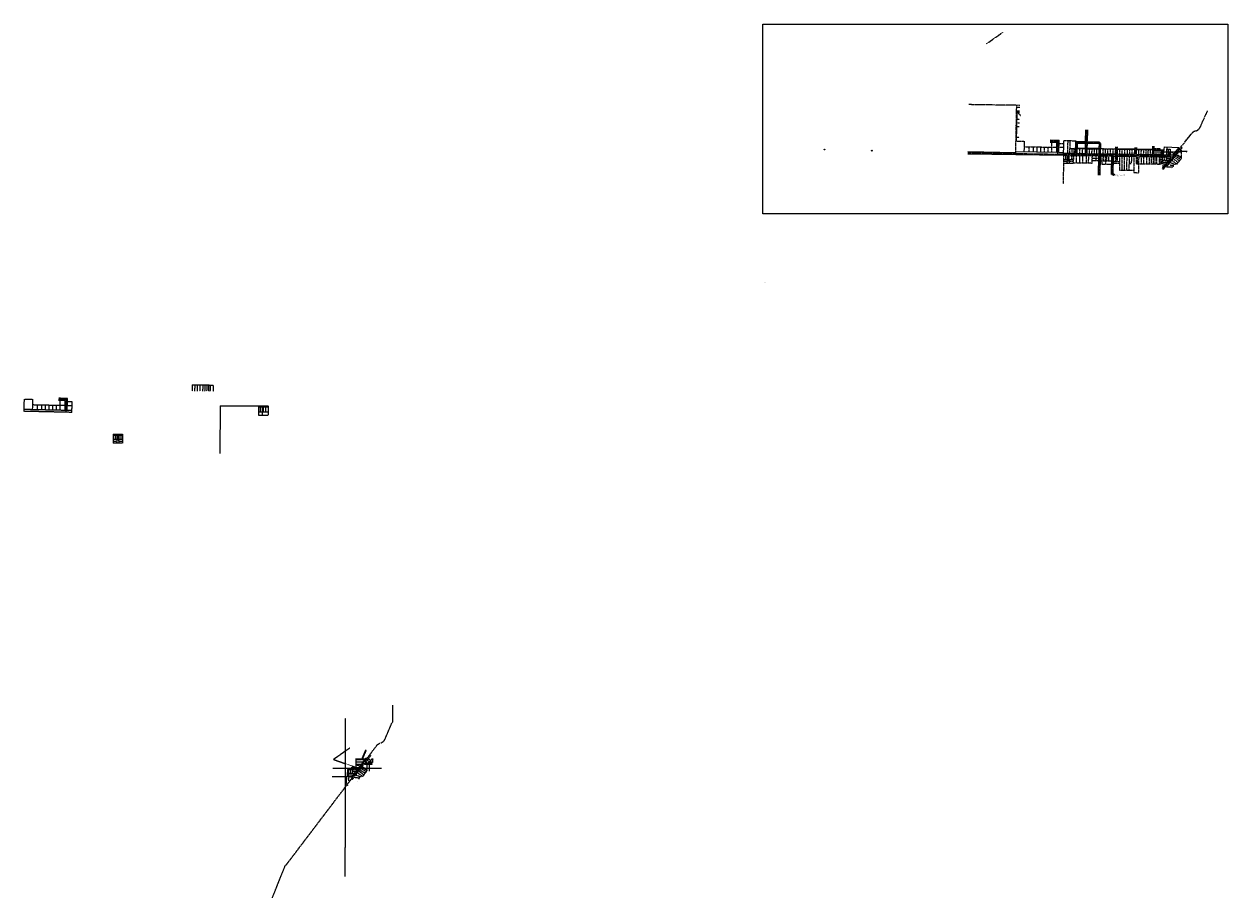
# Model space of a CAD drawing. Header units: feet. Extents: x 1358879 to 1392072, y 423467 to 447564.
import ezdxf
from ezdxf.enums import TextEntityAlignment as Align

# ---------------------------------------------------------------- set-up
doc = ezdxf.new("R2010")
doc.units = ezdxf.units.FT
doc.header["$MEASUREMENT"] = 0
doc.header["$XCLIPFRAME"] = 2
for name, pattern in [('cl20', [100, 5, -5, 80, -5, 5]), ('DASHED2', [0.375, 0.25, -0.125]), ('esmtuex', [0]), ('OhDOT_USTN3', [0.22, 0.165, -0.055]), ('rowex', [0])]:
    doc.linetypes.add(name, pattern=pattern)
for name, color, linetype in [('DV_X_Lot_Line', 2, 'OhDOT_USTN3'), ('DV_X_Text', 7, 'Continuous'), ('E-SURVEY-MON', 252, 'Continuous'), ('RW_X_CL_20', 6, 'cl20'), ('RW_X_Esmt_U', 6, 'esmtuex'), ('RW_X_Right_of_Way', 7, 'rowex'), ('RW_X_Text', 7, 'Continuous'), ('SC_Scratch19', 181, 'DASHED2'), ('SC_Scratch20', 7, 'Continuous'), ('SH_Text', 7, 'Continuous')]:
    doc.layers.add(name, color=color, linetype=linetype)
doc.styles.add('Legend', font='calibri.ttf')
doc.styles.add('MtXpl_font31_shx', font='font31.shx')
doc.styles.add('Slanted-Normal LS 1.00', font='font31.shx', dxfattribs={"height": 0.14})
doc.styles.get("Standard").update_dxf_attribs({"font": 'arial.ttf'})
picture_1 = doc.add_image_def('image1.sid', size_in_pixel=(270000, 240000))

# ---------------------------------------------------------------- blocks, each defined once
blk = doc.blocks.new('345')
at = {"layer": 'E-SURVEY-MON'}
for radius in [0.027, 0.028, 0.029, 0.03, 0.031, 0.032, 0.033, 0.034]:
    blk.add_arc((0, 0), radius, 266.534, 265.534, dxfattribs=at)
at = {"layer": 'E-SURVEY-MON', "style": 'Legend', "width": 0.7}
blk.add_text('P.K.F.', height=0.07, dxfattribs=at).set_placement((0.2, 0.1), align=Align.MIDDLE_CENTER)
blk = doc.blocks.new('341')
at = {"layer": 'E-SURVEY-MON'}
for radius in [0.027, 0.028, 0.029, 0.03, 0.031, 0.032, 0.033, 0.034]:
    blk.add_arc((0, 0), radius, 266.534, 265.534, dxfattribs=at)
at = {"layer": 'E-SURVEY-MON', "style": 'Legend', "width": 0.7}
blk.add_text('I.P.F.', height=0.07, dxfattribs=at).set_placement((0.2, 0.1), align=Align.MIDDLE_CENTER)
blk = doc.blocks.new('342')
at = {"layer": 'E-SURVEY-MON'}
for radius in [0.0135, 0.014, 0.0145, 0.015, 0.031, 0.032, 0.033, 0.034]:
    blk.add_arc((0, 0), radius, 266.534, 265.534, dxfattribs=at)
at = {"layer": 'E-SURVEY-MON', "style": 'Legend', "width": 0.7}
blk.add_text('P.F.', height=0.07, dxfattribs=at).set_placement((0.1, 0.1), align=Align.MIDDLE_CENTER)
blk = doc.blocks.new('A$C7DB222B3')
at = {"layer": 'E-SURVEY-MON', "const_width": 0.0396, "flags": 128}
blk.add_lwpolyline([(0, 1), (1, 3), (3, 2), (2, 0), (0, 1)], dxfattribs=at)
at = {"layer": 'E-SURVEY-MON', "style": 'Legend'}
blk.add_text('M', height=1.39, rotation=66.9539, dxfattribs=at).set_placement((2, 1))
blk = doc.blocks.new('346')
at = {"color": 0, "linetype": 'ByBlock'}
for p, q in [((-0.1, -0.1), (0, 0.1)), ((0, 0.1), (0.1, -0.1)), ((0.1, -0.1), (-0.1, -0.1))]:
    blk.add_line(p, q, dxfattribs=at)
blk.add_text('T.P.', height=0.1, rotation=45, dxfattribs=at).set_placement((-0.1, 0.1))
blk = doc.blocks.new('A$C47CF30A0')
at = {"layer": 'E-SURVEY-MON', "const_width": 0.66}
blk.add_lwpolyline([(2060, 3119, 1), (2061, 3120, 1)], format="xyb", close=True, dxfattribs=at)
at = {"layer": 'SC_Scratch19'}
for p, q in [((2013, 587), (2017, 4955)), ((1683, 3820), (2141, 4143)), ((2568, 4074), (2468, 3838)), ((2586, 4074), (2486, 3838)), ((1683, 3820), (2399, 3568)), ((2297, 3839), (2481, 3838)), ((2297, 3814), (2463, 3813)), ((2308, 3599), (2309, 3814)), ((2308, 3684), (2449, 3684)), ((2308, 3674), (2403, 3648)), ((2309, 3751), (2499, 3750)), ((2485, 3731), (2385, 3600)), ((2505, 3658), (2424, 3551)), ((2479, 3813), (2547, 3812)), ((2547, 3812), (2495, 3744)), ((2497, 3837), (2566, 3837)), ((2529, 3690), (2515, 3671)), ((2529, 3690), (2596, 3691)), ((2622, 3813), (2560, 3730)), ((2560, 3730), (2616, 3731)), ((2589, 3867), (2566, 3837)), ((2612, 3798), (2689, 3752)), ((2612, 3691), (2765, 3692)), ((2617, 3529), (2612, 3691)), ((2712, 3931), (2632, 3825)), ((2632, 3731), (2765, 3732)), ((2642, 3838), (2719, 3792)), ((2683, 3495), (2677, 3691)), ((2689, 3752), (2750, 3833)), ((2689, 3752), (2689, 3731)), ((2703, 3770), (2720, 3770)), ((2720, 3770), (2720, 3731)), ((2768, 3846), (2765, 3732)), ((2060, 3341), (1649, 3337)), ((3011, 3571), (1667, 3568)), ((2047, 3341), (2031, 3130)), ((2075, 3539), (2060, 3341)), ((2075, 3539), (2273, 3539)), ((2107, 3342), (2098, 3219)), ((2102, 3341), (2105, 3539)), ((2191, 3342), (2102, 3341)), ((2103, 3391), (2229, 3392)), ((2104, 3444), (2268, 3444)), ((2156, 3444), (2155, 3539)), ((2340, 3539), (2167, 3311)), ((2172, 3599), (2305, 3599)), ((2205, 3539), (2206, 3444)), ((2206, 3494), (2306, 3494)), ((2211, 3270), (2267, 3343)), ((2255, 3327), (2393, 3313)), ((2276, 3356), (2330, 3427)), ((2281, 3539), (2340, 3539)), ((2304, 3392), (2439, 3341)), ((2321, 3599), (2385, 3600)), ((2340, 3440), (2424, 3551)), ((2491, 3345), (2348, 3451)), ((2526, 3391), (2383, 3497)), ((2404, 3354), (2383, 3272)), ((2403, 3648), (2419, 3644)), ((2410, 3534), (2564, 3442)), ((2591, 3478), (2438, 3570)), ((2439, 3341), (2466, 3364)), ((2617, 3513), (2465, 3606)), ((2617, 3529), (2474, 3617)), ((2491, 3345), (2617, 3513)), ((2617, 3513), (2617, 3529))]:
    blk.add_line(p, q, dxfattribs=at)
at = {"layer": 'SC_Scratch19', "flags": 128}
blk.add_lwpolyline([(0, 0), (365, 909), (383, 909), (1504, 2386), (1775, 2743), (2061, 3119), (2400, 3570), (2880, 4201, -0.147149), (2973, 4268), (2993, 4275, 0.21039), (3111, 4385), (3305, 4840), (3322, 4833), (3324, 5313)], format="xyb", dxfattribs=at)
blk.add_lwpolyline([(0, 0), (365, 909), (383, 909), (1504, 2386), (1775, 2743), (2061, 3119), (2400, 3570), (2880, 4201, -0.147149), (2973, 4268), (2993, 4275, 0.21039), (3111, 4385), (3305, 4840), (3322, 4833), (3324, 5313)], format="xyb", dxfattribs=at)
for points in [[(2297, 3827), (2594, 3824)], [(2297, 3827), (2594, 3824)], [(2507, 3711), (2765, 3712)], [(2507, 3711), (2765, 3712)], [(2074, 3567), (2399, 3568)]]:
    blk.add_lwpolyline(points, dxfattribs=at)
at = {"layer": 'SC_Scratch19', "const_width": 0.5, "flags": 128}
for points in [[(2315, 3539), (2317, 3536)], [(2319, 3531), (2325, 3520)], [(2375, 3600), (2378, 3601)], [(2382, 3603), (2392, 3608)]]:
    blk.add_lwpolyline(points, dxfattribs=at)
at = {"layer": 'E-SURVEY-MON'}
for name, p, xscale, yscale, zscale in [('342', (2672, 3878, -5), 19.92000000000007, 19.92000000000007, 19.92000000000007), ('346', (2069, 3103, -1), 19.992, 19.992, 19.992), ('342', (2210, 3269, 0), 19.92000000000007, 19.92000000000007, 19.92000000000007), ('341', (2337, 3218, -1), 19.99200000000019, 19.99200000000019, 19.99200000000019)]:
    blk.add_blockref(name, p, dxfattribs=dict(at, xscale=xscale, yscale=yscale, zscale=zscale))
at = {"layer": 'SC_Scratch19'}
for name, p, xscale, yscale, zscale in [('345', (2496, 3825, 781), 19.99200000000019, 19.99200000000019, 19.99200000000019), ('345', (2496, 3825, -4), 19.92000000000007, 19.92000000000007, 19.92000000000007), ('341', (2565, 3728, -5), 19.99200000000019, 19.99200000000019, 19.99200000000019), ('342', (2565, 3837, -4), 19.92000000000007, 19.92000000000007, 19.92000000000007), ('341', (2612, 3798, -5), 19.99200000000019, 19.99200000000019, 19.99200000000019), ('341', (2677, 3688, -5), 19.92000000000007, 19.92000000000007, 19.92000000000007), ('341', (2720, 3731, -5), 19.92000000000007, 19.92000000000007, 19.92000000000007), ('341', (2744, 3690, -5), 19.92000000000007, 19.92000000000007, 19.92000000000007), ('341', (2765, 3732, -6), 19.92000000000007, 19.92000000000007, 19.92000000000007), ('341', (2011, 3541), 19.92000000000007, 19.92000000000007, 19.92000000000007), ('342', (2016, 3600, -5), 19.92000000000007, 19.92000000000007, 19.92000000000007), ('342', (2191, 3342, 1), 19.92000000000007, 19.92000000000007, 19.92000000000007), ('341', (2205, 3599, -3), 19.92000000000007, 19.92000000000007, 19.92000000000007), ('342', (2205, 3540, -4), 19.92000000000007, 19.92000000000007, 19.92000000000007), ('342', (2228, 3392, 1), 19.92000000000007, 19.92000000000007, 19.92000000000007), ('341', (2308, 3597, -4), 19.92000000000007, 19.92000000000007, 19.92000000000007), ('341', (2411, 3533, -6), 19.99200000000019, 19.99200000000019, 19.99200000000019), ('342', (2419, 3644, -4), 19.92000000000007, 19.92000000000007, 19.92000000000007)]:
    blk.add_blockref(name, p, dxfattribs=dict(at, xscale=xscale, yscale=yscale, zscale=zscale))
at = {"layer": 'SC_Scratch19', "rotation": 346.300654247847}
blk.add_blockref('A$C7DB222B3', (2398, 3569), dxfattribs=at)
at = {"layer": 'E-SURVEY-MON'}
blk.add_text('M.N.S.', height=1.4, rotation=51.5284, dxfattribs=at).set_placement((2061, 3121))
at = {"layer": 'SC_Scratch19'}
for s, rotation, p in [('NE 1/4 SECTION 14, T 2 S, R 2 E', 89.7829, (2013, 3723)), ('NW 1/4 SECTION 13, T 2 S, R 2 E', 89.7829, (2024, 3723)), ('SE 1/4 SECTION 14, T 2 S, R 2 E', 89.7829, (2013, 3328)), ('SW 1/4 SECTION 13, T 2 S, R 2 E', 89.7829, (2024, 3327)), ('1/2 SECTION LINE', 359.7829, (2098, 3559)), ('LESSON AVENUE', 0.1949, (2191, 3560)), ('NW 1/4 SECTION 13, T 2 S, R 2 E', 0.0578, (2623, 3573)), ('SW 1/4 SECTION 13, T 2 S, R 2 E', 0.0578, (2624, 3560))]:
    blk.add_text(s, height=6, rotation=rotation, dxfattribs=at).set_placement(p)
at = {"layer": 'SC_Scratch19', "width": 0.9}
for rotation, p in [(1.2048, (2471, 3811)), (1.2048, (2489, 3836)), (52.9572, (2491, 3737)), (52.9572, (2511, 3664)), (1.2048, (2604, 3689)), (1.2048, (2624, 3730)), (52.9572, (2628, 3818)), (52.9572, (2273, 3348)), (1.2048, (2281, 3538)), (1.2048, (2313, 3599)), (52.9572, (2337, 3433)), (52.9572, (2164, 3304))]:
    blk.add_text('EX. R/W', height=2.5, rotation=rotation, dxfattribs=at).set_placement(p, align=Align.CENTER)
at = {"layer": 'SC_Scratch19'}
for rotation, width, p in [(116.6726, 0.9, (2320, 3533)), (26.8781, 0.8, (2380, 3601))]:
    blk.add_text('SH', height=2.2, rotation=rotation, dxfattribs=dict(at, width=width)).set_placement(p)

msp = doc.modelspace()

# ---------------------------------------------------------------- linework, layer by layer
at = {"layer": 'DV_X_Lot_Line'}
for p, q in [((1386222, 443996), (1386249, 445324)), ((1386245, 445154), (1386327, 445153)), ((1386245, 445154), (1386350, 445046)), ((1386239, 444844), (1386321, 444843)), ((1386241, 444944), (1386323, 444943)), ((1386237, 444744), (1386319, 444743)), ((1386229, 444336), (1386454, 444332)), ((1386231, 444444), (1386313, 444443)), ((1386454, 444332), (1386448, 444042)), ((1386451, 444182), (1387355, 444168)), ((1386592, 444040), (1386594, 444180)), ((1386712, 444038), (1386714, 444178)), ((1386812, 444036), (1386814, 444176)), ((1386912, 444035), (1386914, 444175)), ((1387012, 444033), (1387014, 444173)), ((1387112, 444031), (1387114, 444171)), ((1387212, 444030), (1387216, 444310)), ((1387414, 444167), (1387545, 444165)), ((1387415, 444272), (1387546, 444270)), ((1387541, 443974), (1387546, 444270)), ((1387546, 444270), (1387548, 444352)), ((1387548, 444352), (1387878, 444348)), ((1387715, 444002), (1387722, 444350)), ((1387717, 444134), (1387874, 444132)), ((1387775, 444001), (1387777, 444133)), ((1387825, 444132), (1387823, 444000)), ((1387878, 444348), (1387878, 444329)), ((1387989, 443998), (1387992, 444131)), ((1388065, 443997), (1388068, 444130)), ((1388257, 443994), (1388261, 444127)), ((1388323, 443993), (1388326, 444126)), ((1388565, 444130), (1388979, 444123)), ((1388628, 443989), (1388631, 444129)), ((1388694, 443988), (1388697, 444128)), ((1388760, 443987), (1388763, 444126)), ((1390039, 444135), (1390198, 444133)), ((1390198, 444133), (1390195, 443935)), ((1390398, 444113), (1390399, 444175)), ((1387541, 443975), (1387529, 443155)), ((1387646, 443823), (1387539, 443824)), ((1387594, 443974), (1387592, 443824)), ((1387803, 443820), (1387696, 443822)), ((1387758, 443941), (1387756, 443821)), ((1387803, 443820), (1387801, 443720)), ((1387810, 443820), (1387803, 443820)), ((1387812, 443941), (1387810, 443820)), ((1387897, 443739), (1387900, 443939)), ((1387986, 443738), (1387989, 443938)), ((1388067, 443737), (1388070, 443937)), ((1388173, 443735), (1388176, 443935)), ((1388331, 443733), (1388334, 443933)), ((1388332, 443801), (1388513, 443798)), ((1388389, 443992), (1388392, 444125)), ((1388438, 443799), (1388440, 443931)), ((1388455, 443991), (1388458, 444123)), ((1388554, 443798), (1388593, 443797)), ((1388595, 443929), (1388592, 443704)), ((1388593, 443795), (1388866, 443790)), ((1388646, 443928), (1388644, 443794)), ((1388695, 443928), (1388692, 443702)), ((1388727, 443927), (1388725, 443793)), ((1388784, 443926), (1388782, 443792)), ((1388834, 443985), (1388837, 444125)), ((1388908, 443984), (1388912, 444124)), ((1388963, 443924), (1388961, 443773)), ((1389019, 443923), (1389016, 443772)), ((1389084, 443922), (1389078, 443540)), ((1389091, 443982), (1389094, 444113)), ((1389150, 443921), (1389144, 443539)), ((1389157, 443981), (1389160, 444112)), ((1389216, 443920), (1389210, 443538)), ((1389229, 443980), (1389232, 444111)), ((1389282, 443919), (1389276, 443538)), ((1389301, 443979), (1389304, 444110)), ((1389348, 443918), (1389342, 443537)), ((1389366, 443978), (1389370, 444109)), ((1389413, 443917), (1389411, 443785)), ((1389433, 443977), (1389436, 444109)), ((1389480, 443916), (1389473, 443468)), ((1389573, 443915), (1389570, 443714)), ((1389612, 443914), (1389605, 443466)), ((1389616, 443974), (1389620, 444106)), ((1389683, 443913), (1389680, 443712)), ((1389682, 443973), (1389686, 444105)), ((1389749, 443912), (1389746, 443711)), ((1389748, 443972), (1389752, 444104)), ((1389815, 443971), (1389819, 444103)), ((1389826, 443911), (1389823, 443710)), ((1389875, 443970), (1389879, 444102)), ((1389904, 443910), (1389901, 443709)), ((1389959, 443909), (1389956, 443708)), ((1390015, 443908), (1390012, 443707)), ((1390061, 443907), (1390058, 443706)), ((1390095, 443967), (1390098, 444090)), ((1390107, 443907), (1390104, 443706)), ((1390145, 443966), (1390148, 444089)), ((1390185, 443705), (1390189, 443906)), ((1390232, 443702), (1390252, 443904)), ((1390276, 443705), (1390283, 443903)), ((1390280, 443808), (1390444, 443804)), ((1390332, 443807), (1390333, 443902)), ((1390383, 443901), (1390382, 443806)), ((1390383, 443856), (1390483, 443854)), ((1390384, 443961), (1390388, 444113)), ((1390388, 444113), (1390491, 444110)), ((1390432, 443959), (1390436, 444111)), ((1390487, 443958), (1390491, 444110)), ((1390489, 444032), (1390584, 444004)), ((1390490, 444042), (1390630, 444039)), ((1390664, 443700), (1390524, 443808)), ((1390700, 443745), (1390560, 443853)), ((1390584, 444004), (1390599, 444000)), ((1390588, 443890), (1390739, 443795)), ((1390767, 443830), (1390617, 443926)), ((1390794, 443864), (1390645, 443960)), ((1390794, 443881), (1390653, 443971)), ((1390664, 443700), (1390794, 443864)), ((1390794, 443881), (1390793, 444042)), ((1390794, 443864), (1390794, 443881)), ((1387801, 443720), (1387537, 443724)), ((1387630, 443773), (1387538, 443774)), ((1387645, 443742), (1387644, 443723)), ((1387695, 443741), (1387694, 443722)), ((1387802, 443770), (1387710, 443772)), ((1387802, 443741), (1388331, 443733)), ((1388592, 443704), (1388865, 443700)), ((1388915, 443773), (1389081, 443771)), ((1388915, 443731), (1389081, 443729)), ((1389078, 443540), (1389474, 443535)), ((1389345, 443733), (1389407, 443732)), ((1389408, 443785), (1389407, 443732)), ((1389408, 443785), (1389411, 443785)), ((1389473, 443468), (1389605, 443466)), ((1389570, 443714), (1390185, 443705)), ((1390218, 443704), (1390185, 443705)), ((1390232, 443702), (1390218, 443704)), ((1390280, 443705), (1390268, 443582)), ((1390365, 443704), (1390276, 443705)), ((1390278, 443755), (1390404, 443753)), ((1390428, 443686), (1390566, 443669)), ((1390478, 443751), (1390612, 443697)), ((1390578, 443711), (1390554, 443628)), ((1390612, 443697), (1390640, 443718))]:
    msp.add_line(p, q, dxfattribs=at)
at = {"layer": 'DV_X_Lot_Line', "color": 247}
for p, q in [((1387657, 444003), (1387664, 444350)), ((1387805, 443941), (1387803, 443820)), ((1388231, 443734), (1388234, 443934)), ((1388333, 443867), (1388514, 443864)), ((1389001, 443923), (1388999, 443772)), ((1389545, 443915), (1389542, 443714)), ((1389936, 443969), (1389939, 444101)), ((1390195, 443935), (1390190, 443704)), ((1390306, 444046), (1390490, 444042)), ((1390447, 443959), (1390449, 444043)), ((1389345, 443723), (1389407, 443722)), ((1389407, 443732), (1389407, 443722)), ((1389542, 443714), (1389570, 443714))]:
    msp.add_line(p, q, dxfattribs=at)
at = {"layer": 'RW_X_CL_20'}
for p, q in [((1386331, 445323), (1384931, 445343)), ((1388174, 444326), (1388181, 444647)), ((1387174, 444340), (1387388, 444337)), ((1387381, 443977), (1387388, 444337)), ((1387898, 444305), (1387892, 443969)), ((1387898, 444305), (1388174, 444302)), ((1388166, 443965), (1388174, 444326)), ((1388174, 444302), (1388549, 444295)), ((1388540, 443960), (1388549, 444295)), ((1388999, 443953), (1389005, 444177)), ((1389529, 444161), (1389524, 443945)), ((1390014, 443938), (1390021, 444200)), ((1384904, 444017), (1387541, 443975)), ((1387541, 443975), (1390195, 443935)), ((1387673, 443973), (1387670, 443772)), ((1388525, 443400), (1388537, 443960)), ((1388893, 443955), (1388885, 443417)), ((1390195, 443935), (1390579, 443926)), ((1390249, 443697), (1390289, 444108)), ((1390256, 443934), (1390270, 444086))]:
    msp.add_line(p, q, dxfattribs=at)
msp.add_lwpolyline([(1390287, 443557), (1390579, 443926), (1391072, 444546, -0.147149), (1391167, 444611), (1391187, 444618, 0.21039), (1391308, 444725), (1391512, 445175)], format="xyb", dxfattribs=at)
at = {"layer": 'RW_X_CL_20', "flags": 128}
msp.add_lwpolyline([(1390689, 444064), (1390947, 444060)], dxfattribs=at)
at = {"layer": 'RW_X_Esmt_U'}
for p, q in [((1386244, 444335), (1386260, 445139)), ((1386246, 445169), (1386328, 445168)), ((1386260, 445139), (1386327, 445138))]:
    msp.add_line(p, q, dxfattribs=at)
at = {"layer": 'RW_X_Right_of_Way'}
for p, q in [((1386248, 445274), (1386330, 445273)), ((1388149, 444326), (1388156, 444647)), ((1388199, 444326), (1388206, 444646)), ((1387173, 444310), (1387357, 444308)), ((1387174, 444370), (1387418, 444367)), ((1387352, 444028), (1387357, 444308)), ((1387412, 444027), (1387418, 444367)), ((1387871, 444000), (1387878, 444329)), ((1387878, 444329), (1388149, 444326)), ((1387913, 443999), (1387916, 444132)), ((1387919, 444281), (1387916, 444148)), ((1387916, 444148), (1388145, 444145)), ((1387916, 444132), (1388145, 444129)), ((1387919, 444281), (1388148, 444278)), ((1388141, 443996), (1388145, 444129)), ((1388145, 444145), (1388148, 444278)), ((1388191, 443995), (1388195, 444128)), ((1388195, 444145), (1388198, 444278)), ((1388195, 444145), (1388524, 444139)), ((1388195, 444128), (1388524, 444122)), ((1388198, 444278), (1388527, 444271)), ((1388199, 444326), (1388528, 444319)), ((1388524, 444139), (1388527, 444271)), ((1388562, 443990), (1388568, 444270)), ((1388974, 443983), (1388980, 444178)), ((1389029, 444130), (1389030, 444176)), ((1389029, 444130), (1389502, 444124)), ((1389503, 444161), (1389502, 444124)), ((1389555, 444160), (1389554, 444124)), ((1389999, 444117), (1390001, 444201)), ((1390035, 443968), (1390041, 444200)), ((1390296, 443963), (1390323, 444177)), ((1390323, 444177), (1390731, 444165)), ((1390571, 443964), (1390731, 444165)), ((1390806, 444164), (1390742, 444083)), ((1384903, 443987), (1387541, 443945)), ((1384904, 444047), (1386223, 444026)), ((1386223, 444046), (1387352, 444028)), ((1387412, 444027), (1387542, 444025)), ((1387541, 443945), (1387648, 443943)), ((1387542, 444005), (1387871, 444000)), ((1387645, 443804), (1387648, 443943)), ((1387695, 443803), (1387698, 443942)), ((1387698, 443942), (1388515, 443930)), ((1387913, 443999), (1388141, 443996)), ((1388191, 443995), (1388521, 443990)), ((1388504, 443401), (1388515, 443930)), ((1388521, 443990), (1388524, 444122)), ((1388545, 443400), (1388556, 443930)), ((1388556, 443930), (1388868, 443925)), ((1388562, 443990), (1388974, 443983)), ((1388860, 443417), (1388868, 443925)), ((1388910, 443416), (1388918, 443924)), ((1388918, 443924), (1390194, 443905)), ((1389024, 443983), (1389028, 444114)), ((1389024, 443983), (1389499, 443976)), ((1389028, 444114), (1389502, 444108)), ((1389499, 443976), (1389502, 444108)), ((1389550, 443975), (1389553, 444107)), ((1389550, 443975), (1389995, 443968)), ((1389553, 444107), (1389998, 444101)), ((1389554, 444124), (1389999, 444117)), ((1389995, 443968), (1389998, 444101)), ((1390035, 443968), (1390195, 443965)), ((1390038, 444103), (1390255, 444099)), ((1390038, 444091), (1390254, 444088)), ((1390194, 443905), (1390493, 443898)), ((1390195, 443965), (1390554, 443956)), ((1390242, 443964), (1390254, 444088)), ((1390255, 444099), (1390256, 444110)), ((1390268, 443582), (1390503, 443878)), ((1390383, 443630), (1390602, 443907)), ((1390493, 443898), (1390503, 443878)), ((1390554, 443956), (1390571, 443964)), ((1390711, 444043), (1390602, 443907)), ((1390711, 444043), (1390793, 444042)), ((1390742, 444083), (1390798, 444082)), ((1390383, 443630), (1390554, 443628))]:
    msp.add_line(p, q, dxfattribs=at)
msp.add_arc((1387670, 443772), 40, 127.838, 50.4736, dxfattribs=at)
at = {"layer": 'SC_Scratch19'}
for p, q in [((1385406, 447013), (1385863, 447337)), ((1388868, 443924), (1388918, 443923))]:
    msp.add_line(p, q, dxfattribs=at)
at = {"layer": 'SC_Scratch19', "color": 20}
for p, q in [((1391070, 444548), (1391074, 444544)), ((1391070, 444544), (1391074, 444548)), ((1363513, 437618), (1363510, 437443)), ((1363513, 437618), (1364090, 437610)), ((1363584, 437617), (1363581, 437442)), ((1363650, 437616), (1363647, 437441)), ((1363727, 437615), (1363725, 437440)), ((1363805, 437614), (1363802, 437439)), ((1363860, 437613), (1363858, 437438)), ((1363916, 437612), (1363913, 437437)), ((1363962, 437612), (1363959, 437437)), ((1364008, 437611), (1364005, 437436)), ((1364090, 437610), (1364088, 437435)), ((1358879, 436885), (1358888, 437225)), ((1358888, 437225), (1359113, 437220)), ((1359113, 437220), (1359105, 436930)), ((1359832, 437224), (1360045, 437220)), ((1359832, 437194), (1360014, 437190)), ((1359833, 437254), (1360075, 437249)), ((1359869, 436913), (1359874, 437193)), ((1360009, 436910), (1360014, 437190)), ((1360038, 436860), (1360045, 437220)), ((1360069, 436909), (1360075, 437249)), ((1360198, 436856), (1358879, 436885)), ((1360199, 436906), (1358880, 436935)), ((1359109, 437070), (1360012, 437050)), ((1359249, 436927), (1359252, 437067)), ((1359369, 436924), (1359372, 437064)), ((1359469, 436922), (1359472, 437062)), ((1359569, 436920), (1359572, 437060)), ((1359669, 436918), (1359672, 437058)), ((1359769, 436916), (1359772, 437056)), ((1360072, 437049), (1360202, 437046)), ((1360074, 437155), (1360204, 437152)), ((1360198, 436856), (1360204, 437152)), ((1364286, 437040), (1364276, 435720)), ((1364286, 437040), (1365606, 437040)), ((1365342, 437040), (1365342, 436784)), ((1365342, 437010), (1365606, 437010)), ((1365342, 436875), (1365606, 436875)), ((1365392, 437010), (1365392, 436875)), ((1365442, 437010), (1365442, 436784)), ((1365474, 437010), (1365474, 436875)), ((1365531, 437010), (1365531, 436875)), ((1365606, 437040), (1365606, 436784)), ((1365342, 436784), (1365606, 436784)), ((1361333, 436257), (1361333, 436007)), ((1361333, 436257), (1361597, 436257)), ((1361333, 436227), (1361440, 436227)), ((1361386, 436227), (1361386, 436107)), ((1361440, 436227), (1361440, 436088)), ((1361465, 436257), (1361465, 436057)), ((1361490, 436227), (1361490, 436088)), ((1361490, 436227), (1361597, 436227)), ((1361550, 436227), (1361550, 436107)), ((1361597, 436257), (1361597, 436007)), ((1361440, 436107), (1361333, 436107)), ((1361425, 436057), (1361333, 436057)), ((1361597, 436007), (1361333, 436007)), ((1361440, 436026), (1361440, 436007)), ((1361597, 436107), (1361490, 436107)), ((1361490, 436026), (1361490, 436007)), ((1361597, 436057), (1361505, 436057))]:
    msp.add_line(p, q, dxfattribs=at)
at = {"layer": 'SC_Scratch19', "color": 4}
for p, q in [((1387989, 444000), (1387989, 443998)), ((1388982, 443995), (1389020, 443995))]:
    msp.add_line(p, q, dxfattribs=at)
at = {"layer": 'SC_Scratch19', "flags": 128}
msp.add_lwpolyline([(1390689, 444064), (1390947, 444060)], dxfattribs=at)
at = {"layer": 'SC_Scratch19', "color": 2, "linetype": 'Continuous'}
for centre in [(1380950, 444103), (1382253, 444074)]:
    msp.add_circle(centre, 10, dxfattribs=at)
at = {"layer": 'SC_Scratch19'}
msp.add_circle((1388910, 443416), 24.8, dxfattribs=at)
at = {"layer": 'SC_Scratch19', "color": 20}
msp.add_arc((1361465, 436057), 40, 128.6822, 51.3178, dxfattribs=at)

# ---------------------------------------------------------------- block references
at = {"layer": 'E-SURVEY-MON', "rotation": 358.6967800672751}
for name, p, xscale, yscale, zscale in [('342', (1390858, 444228, -5), 19.92000000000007, 19.92000000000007, 19.92000000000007), ('342', (1390382, 443630, 0), 19.92000000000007, 19.92000000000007, 19.92000000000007), ('341', (1390507, 443576, -1), 19.99200000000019, 19.99200000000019, 19.99200000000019)]:
    msp.add_blockref(name, p, dxfattribs=dict(at, xscale=xscale, yscale=yscale, zscale=zscale))
at = {"layer": 'SC_Scratch19', "rotation": 358.6967800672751}
for name, p, xscale, yscale, zscale in [('341', (1390795, 444150, -5), 19.99200000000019, 19.99200000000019, 19.99200000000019), ('341', (1390189, 443906), 19.92000000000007, 19.92000000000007, 19.92000000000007), ('342', (1390195, 443965, -5), 19.92000000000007, 19.92000000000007, 19.92000000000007), ('342', (1390383, 443901, -4), 19.92000000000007, 19.92000000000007, 19.92000000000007), ('341', (1390384, 443960, -3), 19.92000000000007, 19.92000000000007, 19.92000000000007), ('341', (1390487, 443955, -4), 19.92000000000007, 19.92000000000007, 19.92000000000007), ('341', (1390588, 443889, -6), 19.99200000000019, 19.99200000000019, 19.99200000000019), ('342', (1390600, 444000, -4), 19.92000000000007, 19.92000000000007, 19.92000000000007), ('341', (1390747, 444080, -5), 19.99200000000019, 19.99200000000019, 19.99200000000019), ('341', (1390858, 444038, -5), 19.92000000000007, 19.92000000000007, 19.92000000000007), ('341', (1390925, 444038, -5), 19.92000000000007, 19.92000000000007, 19.92000000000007), ('342', (1390365, 443703, 1), 19.92000000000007, 19.92000000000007, 19.92000000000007), ('342', (1390403, 443752, 1), 19.92000000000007, 19.92000000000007, 19.92000000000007)]:
    msp.add_blockref(name, p, dxfattribs=dict(at, xscale=xscale, yscale=yscale, zscale=zscale))
at = {"layer": 'SC_Scratch19', "rotation": 344.997434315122}
msp.add_blockref('A$C7DB222B3', (1390577, 443925), dxfattribs=at)
at = {"layer": 'SC_Scratch19'}
msp.add_blockref('A$C47CF30A0', (1365723, 423467), dxfattribs=at)

# ---------------------------------------------------------------- texts
at = {"layer": 'DV_X_Text', "style": 'MtXpl_font31_shx'}
for s, rotation, p in [('L', 88.6817, (1386225, 444071)), ('P', 88.6817, (1386224, 444071)), ('P', 88.6817, (1386450, 444115)), ('L', 88.6817, (1386450, 444115)), ('P', 88.6817, (1386594, 444113)), ('L', 88.6817, (1386594, 444113)), ('P', 88.6817, (1386714, 444111)), ('L', 88.6817, (1386714, 444112)), ('P', 88.6817, (1386814, 444110)), ('L', 88.6817, (1386814, 444110)), ('P', 88.6817, (1386914, 444108)), ('L', 88.6817, (1386914, 444109)), ('P', 88.6817, (1387014, 444107)), ('L', 88.6817, (1387014, 444108)), ('P', 88.6817, (1387113, 444105)), ('L', 88.6817, (1387114, 444106)), ('P', 88.6817, (1387214, 444104)), ('L', 88.6817, (1387214, 444105)), ('P', 88.6817, (1387540, 443840)), ('L', 88.6817, (1387540, 443841)), ('P', 88.6817, (1387544, 444098)), ('L', 88.6817, (1387545, 444099)), ('L', 88.6817, (1387594, 443840)), ('P', 88.6817, (1387593, 443839)), ('P', 88.6817, (1387647, 443839)), ('L', 88.6817, (1387647, 443839)), ('P', 88.6817, (1387697, 443838)), ('L', 88.6817, (1387697, 443839)), ('L', 88.6817, (1387718, 444095)), ('P', 88.6817, (1387717, 444095)), ('P', 88.6817, (1387757, 443837)), ('L', 88.6817, (1387757, 443838)), ('L', 88.6817, (1387778, 444094)), ('P', 88.6817, (1387777, 444093)), ('P', 88.6817, (1387811, 443836)), ('L', 88.6817, (1387811, 443837)), ('P', 88.6817, (1387825, 444092)), ('L', 88.6817, (1387826, 444093)), ('P', 88.6817, (1387874, 444091)), ('L', 88.6817, (1387875, 444092)), ('P', 88.6817, (1387899, 443835)), ('L', 88.6817, (1387900, 443836)), ('P', 88.6817, (1387916, 444090)), ('L', 88.6817, (1387917, 444091)), ('P', 88.6817, (1387988, 443834)), ('L', 88.6817, (1387989, 443834)), ('L', 88.6817, (1387993, 444090)), ('P', 88.6817, (1387992, 444089)), ('L', 88.6817, (1388069, 444088)), ('P', 88.6817, (1388068, 444087)), ('P', 88.6817, (1388069, 443832)), ('L', 88.6817, (1388070, 443833)), ('L', 88.6817, (1388145, 444086)), ('P', 88.6817, (1388144, 444085)), ('P', 88.6817, (1388175, 443831)), ('L', 88.6817, (1388176, 443832)), ('L', 88.6817, (1388195, 444085)), ('P', 88.6817, (1388194, 444084)), ('L', 88.6817, (1388261, 444083)), ('P', 88.6817, (1388260, 444082)), ('L', 88.6817, (1388327, 444082)), ('P', 88.6817, (1388326, 444081)), ('L', 88.6817, (1388333, 443829)), ('P', 88.6817, (1388332, 443829)), ('P', 88.6817, (1388392, 444079)), ('L', 88.6817, (1388393, 444080)), ('P', 88.6817, (1388439, 443826)), ('L', 88.6817, (1388440, 443827)), ('P', 88.6817, (1388457, 444078)), ('L', 88.6817, (1388458, 444078)), ('P', 88.6817, (1388514, 443825)), ('L', 88.6817, (1388514, 443825)), ('P', 88.6817, (1388523, 444076)), ('L', 88.6817, (1388524, 444077)), ('P', 88.6817, (1388555, 443824)), ('L', 88.6817, (1388556, 443824)), ('L', 88.6817, (1388565, 444076)), ('P', 88.6817, (1388564, 444075)), ('L', 88.6817, (1388595, 443824)), ('P', 88.6817, (1388594, 443823)), ('L', 88.6817, (1388631, 444074)), ('P', 88.6817, (1388630, 444073)), ('P', 88.6817, (1388645, 443822)), ('L', 88.6817, (1388645, 443823)), ('P', 88.6817, (1388694, 443822)), ('L', 88.6817, (1388695, 443822)), ('L', 88.6817, (1388697, 444072)), ('P', 88.6817, (1388696, 444072)), ('L', 88.6817, (1388763, 444071)), ('P', 88.6817, (1388762, 444070)), ('P', 88.6817, (1388783, 443820)), ('L', 88.6817, (1388784, 443821)), ('P', 88.6817, (1388837, 444068)), ('L', 88.6817, (1388837, 444069)), ('L', 88.6817, (1388868, 443820)), ('P', 88.6817, (1388867, 443819)), ('L', 88.6817, (1388912, 444067)), ('P', 88.6817, (1388911, 444067)), ('P', 88.6817, (1388917, 443818)), ('L', 88.6817, (1388917, 443819)), ('L', 88.6817, (1388963, 443818)), ('P', 88.6817, (1388962, 443817)), ('P', 88.6817, (1388977, 444065)), ('L', 88.6817, (1388978, 444065)), ('P', 88.6817, (1389018, 443817)), ('L', 88.6817, (1389018, 443817)), ('P', 88.6817, (1389027, 444063)), ('L', 88.6817, (1389028, 444064)), ('P', 88.6817, (1389083, 443816)), ('L', 88.6817, (1389083, 443816)), ('P', 88.6817, (1389093, 444061)), ('L', 88.6817, (1389094, 444062)), ('L', 88.6817, (1389150, 443815)), ('P', 88.6817, (1389149, 443815)), ('L', 88.6817, (1389160, 444060)), ('P', 88.6817, (1389159, 444060)), ('P', 88.6817, (1389215, 443848)), ('L', 88.6817, (1389216, 443849)), ('P', 88.6817, (1389231, 444058)), ('L', 88.6817, (1389232, 444058)), ('L', 88.6817, (1389282, 443813)), ('P', 88.6817, (1389281, 443813)), ('P', 88.6817, (1389303, 444056)), ('L', 88.6817, (1389304, 444057)), ('L', 88.6817, (1389348, 443812)), ('P', 88.6817, (1389347, 443812)), ('L', 88.6817, (1389370, 444055)), ('P', 88.6817, (1389369, 444054)), ('L', 88.6817, (1389413, 443811)), ('P', 88.6817, (1389412, 443811)), ('L', 88.6817, (1389436, 444053)), ('P', 88.6817, (1389435, 444053)), ('L', 88.6817, (1389480, 443810)), ('P', 88.6817, (1389479, 443810)), ('L', 88.6817, (1389502, 444052)), ('P', 88.6817, (1389501, 444051)), ('P', 88.6817, (1389553, 444050)), ('L', 88.6817, (1389553, 444050)), ('P', 88.6817, (1389572, 443808)), ('L', 88.6817, (1389573, 443809)), ('L', 88.6817, (1389612, 443808)), ('P', 88.6817, (1389611, 443808)), ('P', 88.6817, (1389619, 444048)), ('L', 88.6817, (1389620, 444048)), ('L', 88.6817, (1389683, 443807)), ('P', 88.6817, (1389682, 443807)), ('L', 88.6817, (1389686, 444046)), ('P', 88.6817, (1389685, 444046)), ('L', 88.6817, (1389749, 443806)), ('P', 88.6817, (1389748, 443806)), ('L', 88.6817, (1389752, 444044)), ('P', 88.6817, (1389751, 444044)), ('P', 88.6817, (1389817, 444042)), ('L', 88.6817, (1389818, 444042)), ('P', 88.6817, (1389825, 443804)), ('L', 88.6817, (1389826, 443805)), ('P', 88.6817, (1389878, 444040)), ('L', 88.6817, (1389879, 444041)), ('P', 88.6817, (1389903, 443803)), ('L', 88.6817, (1389904, 443804)), ('P', 88.6817, (1389958, 443802)), ('L', 88.6817, (1389959, 443803)), ('L', 88.6817, (1389998, 444038)), ('P', 88.6817, (1389997, 444037)), ('P', 88.6817, (1390014, 443801)), ('L', 88.6817, (1390015, 443802)), ('L', 88.6817, (1390038, 444037)), ('P', 88.6817, (1390037, 444036)), ('P', 88.6817, (1390060, 443801)), ('L', 88.6817, (1390061, 443801)), ('P', 88.6817, (1390097, 444034)), ('L', 88.6817, (1390098, 444035)), ('P', 88.6817, (1390106, 443800)), ('L', 88.6817, (1390106, 443801)), ('P', 88.6817, (1390147, 444033)), ('L', 88.6817, (1390148, 444034)), ('P', 88.6817, (1390188, 443798)), ('L', 88.6817, (1390188, 443799)), ('P', 88.6817, (1390197, 444019)), ('L', 88.6817, (1390198, 444020)), ('L', 88.6817, (1390243, 443794)), ('P', 88.6817, (1390242, 443793)), ('P', 88.6817, (1390281, 443825)), ('L', 88.6817, (1390282, 443826)), ('P', 88.6817, (1390298, 443971)), ('L', 88.6817, (1390298, 443972)), ('P', 88.6817, (1390383, 443824)), ('L', 88.6817, (1390384, 443825)), ('L', 88.6817, (1390387, 444010)), ('P', 88.6817, (1390386, 444009)), ('P', 88.6817, (1390434, 444004)), ('L', 88.6817, (1390435, 444004)), ('L', 88.6817, (1390490, 444003)), ('P', 88.6817, (1390489, 444003)), ('P', 55.1857, (1390594, 443993)), ('L', 55.1857, (1390595, 443993))]:
    msp.add_text(s, height=2.5, rotation=rotation, dxfattribs=at).set_placement(p)
at = {"layer": 'RW_X_Text', "style": 'MtXpl_font31_shx'}
for s, p in [('GRAVEL', (1384744, 438642)), ('PVMT.', (1384745, 438637))]:
    msp.add_text(s, height=2.5, dxfattribs=at).set_placement(p)
at = {"layer": 'SC_Scratch19', "style": 'MtXpl_font31_shx'}
for s, rotation, p in [('NE 1/4 SECTION 14, T 2 S, R 2 E', 88.6817, (1390195, 444027)), ('NW 1/4 SECTION 13, T 2 S, R 2 E', 88.6817, (1390200, 444025)), ('LESSON AVENUE', 358.5481, (1390309, 443934)), ('1/2 SECTION LINE', 358.5481, (1390345, 443933)), ('SE 1/4 SECTION 14, T 2 S, R 2 E', 88.6817, (1390189, 443733)), ('SW 1/4 SECTION 13, T 2 S, R 2 E', 88.6817, (1390194, 443733))]:
    msp.add_text(s, height=2.5, rotation=rotation, dxfattribs=at).set_placement(p)
at = {"layer": 'SC_Scratch19', "insert": (1388945, 443414), "char_height": 8, "width": 295.8, "attachment_point": 1, "rotation": 358.6817, "style": 'MtXpl_font31_shx'}
msp.add_mtext("HIGH STREET RECONSTRUCTION PLANS COMPLETED IN 2005 WERE DESIGNED WITH SIDEWALKS CENTERED ON 49.5' R/W. HELD WITH WALK SPLIT AT NORTH END TO PIN AT SOUTH END.", dxfattribs=at)
at = {"layer": 'SH_Text', "insert": (1379319, 440454), "char_height": 2.8, "attachment_point": 2, "line_spacing_factor": 1.2, "style": 'Slanted-Normal LS 1.00'}
msp.add_mtext('47-0100-02-006.000\\PFIRST CHURCH OF GOD\\P775 S THAYER RD\\PLIMA, OHIO 45806\\PCHURCH\\P', dxfattribs=at)

# ---------------------------------------------------------------- pictures from other files: only their frames are drawn
at = {"layer": 'SC_Scratch20', "linetype": 'Continuous'}
image = msp.add_image(picture_1, insert=(1325000, 375000), size_in_units=(135000, 120000), dxfattribs=at)
image.set_boundary_path([(108491.3, 94870.7), (134143.7, 105341)])

doc.saveas('drawing.dxf')
